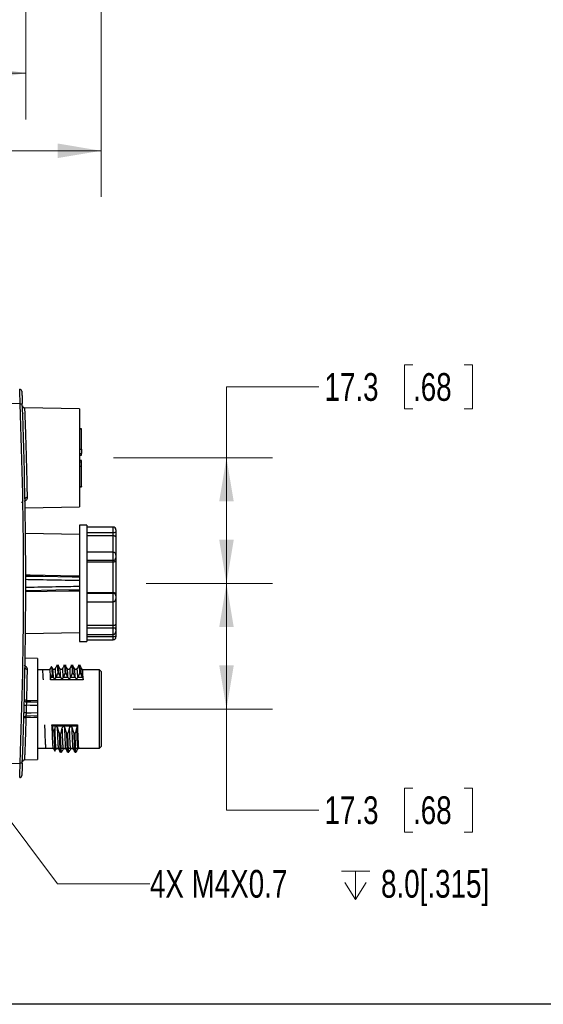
# Model space of a CAD drawing. Header units: millimetres. Extents: x 10 to 272, y 8 to 208.
# Tile 10 of 31: x 114 to 150, y 8 to 75. Entities that reach past the tile are written whole.
import ezdxf

# ---------------------------------------------------------------- set-up
doc = ezdxf.new("R2010")
doc.units = ezdxf.units.MM
doc.styles.add('SLDTEXTSTYLE0', font='TXT', dxfattribs={"width": 0.75})
doc.dimstyles.new('SLDDIMSTYLE0', dxfattribs={"dimtxt": 1.905, "dimasz": 3, "dimexe": 0, "dimexo": 0.0625, "dimgap": 0.47625, "dimtad": 0, "dimtih": 1, "dimtoh": 1, "dimdec": 1, "dimlfac": 2, "dimrnd": 1e-09, "dimzin": 12, "dimdsep": 46, "dimtxsty": 'SLDTEXTSTYLE0', "dimsah": 1, "dimcen": 0.09, "dimadec": 0, "dimazin": 3, "dimtfac": 1, "dimtdec": 1, "dimtofl": 0, "dimtmove": 0, "dimatfit": 3, "dimfxl": 1, "dimfrac": 2, "dimtolj": 1, "dimtzin": 12, "dimarcsym": 0})
doc.dimstyles.new('SLDDIMSTYLE2', dxfattribs={"dimtxt": 1.905, "dimasz": 3, "dimexe": 0, "dimexo": 0.0625, "dimgap": 0.47625, "dimtad": 0, "dimtih": 1, "dimtoh": 1, "dimdec": 1, "dimlfac": 2, "dimrnd": 1e-09, "dimzin": 4, "dimdsep": 46, "dimtxsty": 'SLDTEXTSTYLE0', "dimsah": 1, "dimcen": 0.09, "dimadec": 0, "dimazin": 1, "dimtfac": 1, "dimtdec": 1, "dimtofl": 0, "dimtmove": 0, "dimatfit": 3, "dimfxl": 1, "dimfrac": 2, "dimtolj": 1, "dimtzin": 12, "dimarcsym": 0})
doc.dimstyles.new('SLDDIMSTYLE3', dxfattribs={"dimtxt": 1.905, "dimasz": 3, "dimexe": 0, "dimexo": 0.0625, "dimgap": 0.47625, "dimtad": 0, "dimtih": 1, "dimtoh": 1, "dimdec": 1, "dimlfac": 2, "dimrnd": 1e-09, "dimzin": 12, "dimdsep": 46, "dimtxsty": 'SLDTEXTSTYLE0', "dimsah": 1, "dimcen": 0, "dimadec": 0, "dimazin": 3, "dimtfac": 1, "dimtdec": 1, "dimtofl": 0, "dimtmove": 0, "dimatfit": 3, "dimfxl": 1, "dimfrac": 2, "dimtolj": 1, "dimtzin": 12, "dimarcsym": 0})

# ---------------------------------------------------------------- blocks, each defined once
blk = doc.blocks.new('_D_4')
at = {"color": 7, "linetype": 'Continuous', "lineweight": 18}
for p, q in [((119.586, 86.346), (119.586, 63.168)), ((59.064, 84.853), (59.064, 63.168)), ((88.341, 67.855), (87.76, 67.855)), ((87.76, 67.855), (87.76, 64.831)), ((93.267, 67.855), (93.847, 67.855)), ((93.847, 67.855), (93.847, 64.831)), ((59.064, 66.343), (80.459, 66.343)), ((119.586, 66.343), (94.814, 66.343)), ((87.76, 64.831), (88.341, 64.831)), ((93.847, 64.831), (93.267, 64.831))]:
    blk.add_line(p, q, dxfattribs=at)
for points in [[(59.064, 66.343), (62.064, 65.843), (62.064, 66.843)], [(119.586, 66.343), (116.586, 66.843), (116.586, 65.843)]]:
    blk.add_solid(points, dxfattribs=at)
at = {"color": 7, "linetype": 'Continuous', "lineweight": 18, "char_height": 1.905, "attachment_point": 1, "style": 'SLDTEXTSTYLE0'}
for s, insert in [('121.0', (80.846, 67.287)), ('4.77', (88.341, 67.287))]:
    blk.add_mtext(s, dxfattribs=dict(at, insert=insert))
blk = doc.blocks.new('_D_5')
at = {"color": 7, "linetype": 'Continuous', "lineweight": 18}
for p, q in [((114.399, 84.503), (114.399, 68.501)), ((59.477, 81.953), (59.477, 68.501)), ((88.341, 73.188), (87.76, 73.188)), ((87.76, 73.188), (87.76, 70.164)), ((93.267, 73.188), (93.847, 73.188)), ((93.847, 73.188), (93.847, 70.164)), ((59.477, 71.676), (80.459, 71.676)), ((114.399, 71.676), (94.814, 71.676)), ((87.76, 70.164), (88.341, 70.164)), ((93.847, 70.164), (93.267, 70.164))]:
    blk.add_line(p, q, dxfattribs=at)
for points in [[(59.477, 71.676), (62.477, 71.176), (62.477, 72.176)], [(114.399, 71.676), (111.399, 72.176), (111.399, 71.176)]]:
    blk.add_solid(points, dxfattribs=at)
at = {"color": 7, "linetype": 'Continuous', "lineweight": 18, "char_height": 1.905, "attachment_point": 1, "style": 'SLDTEXTSTYLE0'}
for s, insert in [('109.8', (80.846, 72.619)), ('4.32', (88.341, 72.619))]:
    blk.add_mtext(s, dxfattribs=dict(at, insert=insert))
blk = doc.blocks.new('_D_8')
at = {"color": 7, "linetype": 'Continuous', "lineweight": 18}
for p, q in [((122.686, 36.614), (131.377, 36.614)), ((128.202, 27.982), (128.202, 36.614)), ((121.784, 27.982), (131.377, 27.982)), ((128.202, 21.039), (128.202, 27.982)), ((141.026, 22.551), (140.445, 22.551)), ((140.445, 22.551), (140.445, 19.527)), ((144.545, 22.551), (145.125, 22.551)), ((145.125, 22.551), (145.125, 19.527)), ((134.552, 21.039), (128.202, 21.039)), ((140.445, 19.527), (141.026, 19.527)), ((145.125, 19.527), (144.545, 19.527))]:
    blk.add_line(p, q, dxfattribs=at)
for points in [[(128.202, 36.614), (127.702, 33.614), (128.702, 33.614)], [(128.202, 27.982), (128.702, 30.982), (127.702, 30.982)]]:
    blk.add_solid(points, dxfattribs=at)
at = {"color": 7, "linetype": 'Continuous', "lineweight": 18, "char_height": 1.905, "attachment_point": 1, "style": 'SLDTEXTSTYLE0'}
for s, insert in [('17.3', (134.938, 21.982)), ('.68', (141.026, 21.982))]:
    blk.add_mtext(s, dxfattribs=dict(at, insert=insert))
blk = doc.blocks.new('_D_9')
at = {"color": 7, "linetype": 'Continuous', "lineweight": 18}
for p, q in [((141.026, 51.633), (140.445, 51.633)), ((140.445, 51.633), (140.445, 48.609)), ((144.545, 51.633), (145.125, 51.633)), ((145.125, 51.633), (145.125, 48.609)), ((134.552, 50.121), (128.202, 50.121)), ((128.202, 50.121), (128.202, 45.245)), ((140.445, 48.609), (141.026, 48.609)), ((145.125, 48.609), (144.545, 48.609)), ((120.424, 45.245), (131.377, 45.245)), ((128.202, 36.614), (128.202, 45.245)), ((122.686, 36.614), (131.377, 36.614))]:
    blk.add_line(p, q, dxfattribs=at)
for points in [[(128.202, 45.245), (127.702, 42.245), (128.702, 42.245)], [(128.202, 36.614), (128.702, 39.614), (127.702, 39.614)]]:
    blk.add_solid(points, dxfattribs=at)
at = {"color": 7, "linetype": 'Continuous', "lineweight": 18, "char_height": 1.905, "attachment_point": 1, "style": 'SLDTEXTSTYLE0'}
for s, insert in [('17.3', (134.938, 51.065)), ('.68', (141.026, 51.065))]:
    blk.add_mtext(s, dxfattribs=dict(at, insert=insert))
blk = doc.blocks.new('SW_SYMBOL_HOLE_DEPTH')
at = {"color": 0, "linetype": 'Continuous', "lineweight": 18}
for p, q in [((0, 875), (800, 875)), ((400, 875), (400, 75)), ((100, 555), (400, 75)), ((700, 555), (400, 75))]:
    blk.add_line(p, q, dxfattribs=at)
blk = doc.blocks.new('_D_11')
at = {"color": 7, "linetype": 'Continuous', "lineweight": 18}
for p, q in [((110.968, 23.454), (116.585, 15.965)), ((116.585, 15.965), (122.935, 15.965))]:
    blk.add_line(p, q, dxfattribs=at)
blk.add_solid([(110.968, 23.454), (112.368, 20.754), (113.168, 21.354)], dxfattribs=at)
at = {"color": 7, "linetype": 'Continuous', "lineweight": 18, "xscale": 0.0024333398, "yscale": 0.0024333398, "zscale": 0.0024333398}
blk.add_blockref('SW_SYMBOL_HOLE_DEPTH', (136.106, 14.703), dxfattribs=at)
at = {"color": 7, "linetype": 'Continuous', "lineweight": 18, "char_height": 1.905, "attachment_point": 1, "style": 'SLDTEXTSTYLE0'}
for s, insert in [('4X M4X0.7', (122.935, 16.924)), ('8.0[.315]', (138.828, 16.924))]:
    blk.add_mtext(s, dxfattribs=dict(at, insert=insert))

msp = doc.modelspace()

# ---------------------------------------------------------------- linework, layer by layer
at = {"color": 7, "linetype": 'Continuous', "lineweight": 25}
for p, q in [((114.016, 48.96), (112.373, 48.989)), ((118.101, 48.61), (114.317, 48.676)), ((118.101, 48.61), (118.101, 41.879)), ((118.226, 47.231), (118.101, 47.231)), ((118.226, 47.221), (118.226, 47.231)), ((118.226, 45.834), (118.226, 47.221)), ((118.101, 45.545), (118.226, 45.545)), ((118.101, 45.435), (118.226, 45.435)), ((118.226, 45.834), (118.226, 45.545)), ((118.226, 45.435), (118.226, 45.545)), ((118.226, 45.055), (118.101, 45.055)), ((118.226, 44.945), (118.101, 44.945)), ((118.226, 44.945), (118.226, 45.055)), ((118.226, 44.656), (118.226, 44.945)), ((118.226, 43.268), (118.226, 44.656)), ((118.101, 43.259), (118.226, 43.259)), ((118.226, 43.268), (118.226, 43.259)), ((114.357, 41.814), (118.101, 41.879)), ((118.601, 40.614), (118.101, 40.614)), ((118.101, 40.614), (118.101, 35.575)), ((118.601, 40.614), (118.601, 40.476)), ((118.101, 39.979), (114.38, 40.044)), ((120.401, 40.487), (118.601, 40.487)), ((118.601, 40.476), (118.601, 38.611)), ((118.601, 40.109), (120.401, 40.109)), ((120.401, 39.903), (120.401, 40.109)), ((120.601, 40.287), (120.601, 40.161)), ((120.601, 40.161), (120.601, 39.773)), ((118.601, 39.903), (120.401, 39.903)), ((120.601, 39.773), (120.601, 38.561)), ((120.401, 38.761), (118.601, 38.761)), ((118.601, 38.611), (118.601, 35.575)), ((118.601, 38.201), (120.401, 38.201)), ((118.601, 38.095), (120.401, 38.095)), ((120.401, 38.095), (120.401, 38.201)), ((120.401, 35.998), (120.401, 38.095)), ((120.601, 38.561), (120.601, 38.374)), ((120.601, 38.374), (120.601, 38.174)), ((120.601, 38.174), (120.601, 35.854)), ((118.601, 35.998), (120.401, 35.998)), ((118.601, 35.943), (120.401, 35.943)), ((120.401, 35.943), (120.401, 35.998)), ((118.101, 35.575), (118.101, 32.614)), ((118.601, 35.575), (118.601, 33.148)), ((118.601, 35.353), (120.401, 35.353)), ((120.601, 35.854), (120.601, 35.749)), ((120.601, 35.749), (120.601, 35.553)), ((120.601, 35.553), (120.601, 33.806)), ((114.38, 33.183), (118.101, 33.248)), ((118.601, 33.742), (120.401, 33.742)), ((118.601, 33.557), (120.401, 33.557)), ((120.401, 33.557), (120.401, 33.742)), ((120.601, 33.806), (120.601, 33.458)), ((120.601, 33.458), (120.601, 33.308)), ((120.601, 33.308), (120.601, 33.015)), ((118.101, 32.614), (118.601, 32.614)), ((118.601, 33.148), (118.601, 32.614)), ((118.601, 33.108), (120.401, 33.108)), ((118.601, 32.963), (120.401, 32.963)), ((118.601, 32.741), (120.401, 32.741)), ((120.601, 33.015), (120.601, 32.941)), ((115.211, 31.461), (114.358, 31.476)), ((115.211, 31.461), (115.211, 28.565)), ((115.533, 30.682), (115.211, 30.682)), ((116.032, 30.682), (115.533, 30.682)), ((116.16, 30.906), (116.031, 30.682)), ((116.669, 30.982), (116.504, 30.982)), ((117.169, 30.982), (117.004, 30.982)), ((117.669, 30.982), (117.504, 30.982)), ((118.169, 30.982), (118.004, 30.982)), ((119.461, 30.682), (118.295, 30.682)), ((119.586, 30.557), (119.461, 30.682)), ((119.461, 27.982), (119.461, 30.682)), ((119.586, 30.557), (119.586, 27.982)), ((118.352, 29.988), (116.091, 29.988)), ((116.137, 30.174), (116.296, 30.174)), ((116.485, 30.174), (116.796, 30.174)), ((116.602, 30.437), (116.669, 30.437)), ((116.985, 30.174), (117.296, 30.174)), ((117.102, 30.437), (117.169, 30.437)), ((117.485, 30.174), (117.796, 30.174)), ((117.602, 30.437), (117.669, 30.437)), ((117.985, 30.174), (118.296, 30.174)), ((118.102, 30.437), (118.169, 30.437)), ((115.211, 28.227), (115.211, 27.738)), ((119.461, 25.282), (119.461, 27.982)), ((119.586, 27.982), (119.586, 25.407)), ((115.211, 27.4), (115.211, 24.504)), ((116.191, 26.895), (117.951, 26.895)), ((117.941, 26.794), (116.207, 26.794)), ((116.795, 26.251), (116.728, 26.251)), ((117.295, 26.251), (117.228, 26.251)), ((117.795, 26.251), (117.728, 26.251)), ((115.211, 25.282), (119.461, 25.282)), ((116.79, 25.024), (116.755, 25.083)), ((116.892, 25.083), (116.857, 25.024)), ((117.29, 25.024), (117.255, 25.083)), ((117.392, 25.083), (117.357, 25.024)), ((117.79, 25.024), (117.755, 25.083)), ((117.892, 25.083), (117.857, 25.024)), ((119.461, 25.282), (119.586, 25.407)), ((114.315, 24.488), (115.211, 24.504)), ((116.79, 25.024), (116.857, 25.024)), ((117.29, 25.024), (117.357, 25.024)), ((117.79, 25.024), (117.857, 25.024)), ((112.373, 24.239), (114.016, 24.267)), ((270.088, 7.692), (10.088, 7.692))]:
    msp.add_line(p, q, dxfattribs=at)
at = {"color": 8, "linetype": 'Continuous', "lineweight": 25}
for p, q in [((118.226, 47.221), (118.101, 47.221)), ((118.101, 45.834), (118.226, 45.834)), ((118.226, 44.656), (118.101, 44.656)), ((118.101, 43.268), (118.226, 43.268)), ((114.408, 42.316), (114.302, 42.241)), ((120.401, 40.109), (120.401, 40.487)), ((120.401, 38.761), (120.401, 39.903)), ((120.401, 38.201), (120.401, 38.761)), ((120.401, 35.353), (120.401, 35.943)), ((120.401, 33.742), (120.401, 35.353)), ((120.401, 33.108), (120.401, 33.557)), ((120.401, 32.963), (120.401, 33.108)), ((120.401, 32.741), (120.401, 32.963)), ((114.302, 30.991), (114.419, 30.902))]:
    msp.add_line(p, q, dxfattribs=at)
at = {"color": 7, "linetype": 'Continuous', "lineweight": 25, "flags": 128}
for points in [[(114.201, 42.17), (114.161, 42.17), (114.118, 42.169)], [(120.601, 33.458), (120.598, 33.477), (120.586, 33.496), (120.568, 33.513), (120.543, 33.528), (120.512, 33.541), (120.478, 33.55), (120.44, 33.556), (120.401, 33.557)], [(114.448, 28.578), (114.549, 28.576), (115.211, 28.565)], [(114.448, 28.474), (114.751, 28.469), (115.211, 28.461)], [(115.211, 28.227), (114.712, 28.236), (114.438, 28.241)], [(115.211, 27.504), (114.737, 27.496), (114.414, 27.49)], [(115.211, 27.4), (114.961, 27.396), (114.414, 27.387)], [(114.424, 27.724), (114.777, 27.73), (115.211, 27.738)]]:
    msp.add_lwpolyline(points, dxfattribs=at)
at = {"color": 8, "linetype": 'Continuous', "lineweight": 25, "flags": 128}
for points in [[(118.101, 37.035), (117.602, 37.044), (115.602, 37.079), (115.287, 37.085), (114.389, 37.1)], [(114.391, 37.201), (114.713, 37.195), (117.822, 37.142), (118.101, 37.137)], [(118.101, 36.09), (117.359, 36.078), (114.391, 36.026), (114.374, 36.026)], [(114.375, 36.127), (114.471, 36.128), (116.47, 36.164), (118.101, 36.193)]]:
    msp.add_lwpolyline(points, dxfattribs=at)
at = {"color": 7, "linetype": 'Continuous', "lineweight": 25}
for centre, radius, start, end in [((113.98, 49.811), 0.15, 2.32826, 89), ((111.957, 104.062), 55.14, 272.14014, 272.29328), ((-210.599, 36.614), 324.85, 357.82185, 2.17815), ((-210.601, 36.614), 325, 357.82185, 2.17815), ((114.319, 48.826), 0.15, 182.19741, 269.75762), ((114.483, 42.387), 0.137, 85.38265, 173.73807), ((120.401, 40.287), 0.2, 0, 90), ((120.448, 40.34), 0.236, 258.61105, 310.50215), ((120.401, 38.561), 0.2, 0, 90), ((120.414, 38.389), 0.188, 266.20008, 355.61568), ((120.405, 35.746), 0.197, 1.01613, 90.9833), ((120.401, 35.553), 0.2, 270, 0), ((120.401, 33.308), 0.2, 270, 0), ((120.448, 33.194), 0.236, 258.61101, 310.50232), ((120.401, 32.941), 0.2, 270, 0), ((114.483, 30.842), 0.136, 186.85672, 274.97454), ((114.45, 28.624), 0.15, 178.59199, 269), ((116.613, 28.473), 2.168, 177.22179, 179.96034), ((116.09, 28.526), 1.643, 178.19257, 181.80743), ((114.416, 28.795), 0.554, 256.94362, 272.2872), ((114.416, 27.34), 0.15, 91, 178.36567), ((114.373, 27.167), 0.559, 84.72231, 99.89024), ((115.039, 27.421), 0.629, 173.64042, 183.09248), ((116.068, 27.438), 1.654, 178.20463, 181.79537), ((114.317, 24.338), 0.15, 90.67359, 177.82053), ((111.957, -30.835), 55.14, 87.70672, 87.85986), ((113.98, 23.417), 0.15, 271, 357.67174)]:
    msp.add_arc(centre, radius, start, end, dxfattribs=at)
at = {"color": 8, "linetype": 'Continuous', "lineweight": 25}
for centre, radius, start, end in [((114.374, 42.197), 0.124, 74.42655, 102.07784), ((114.385, 31.022), 0.125, 252.85488, 285.73747)]:
    msp.add_arc(centre, radius, start, end, dxfattribs=at)
at = {"color": 7, "linetype": 'Continuous', "lineweight": 25}
for points, knots in [([(114.016, 48.96), (114.013, 49.092), (114.009, 49.223), (114.001, 49.464), (113.997, 49.575), (113.993, 49.714), (113.991, 49.756), (113.989, 49.829), (113.987, 49.859), (113.986, 49.909), (113.985, 49.929), (113.984, 49.954), (113.983, 49.961), (113.983, 49.961)], [0, 0, 0, 0, 0.25, 0.25, 0.5, 0.5, 0.625, 0.625, 0.75, 0.75, 0.875, 0.875, 1, 1, 1, 1]), ([(114.13, 49.817), (114.13, 49.817), (114.131, 49.811), (114.131, 49.79), (114.132, 49.773), (114.134, 49.73), (114.135, 49.704), (114.137, 49.643), (114.139, 49.607), (114.143, 49.489), (114.147, 49.394), (114.155, 49.19), (114.159, 49.078), (114.164, 48.966)], [0, 0, 0, 0, 0.125, 0.125, 0.25, 0.25, 0.375, 0.375, 0.5, 0.5, 0.75, 0.75, 1, 1, 1, 1]), ([(114.189, 48.285), (114.189, 48.285), (114.189, 48.286), (114.189, 48.271), (114.19, 48.269)], [0, 0, 0, 0, 0.900487, 1, 1, 1, 1]), ([(114.494, 42.523), (114.495, 42.485), (114.488, 42.447), (114.459, 42.378), (114.438, 42.345), (114.408, 42.316)], [0, 0, 0, 0, 0.5, 0.5, 1, 1, 1, 1]), ([(120.401, 39.903), (120.433, 39.903), (120.464, 39.898), (120.516, 39.882), (120.537, 39.871), (120.587, 39.833), (120.601, 39.803), (120.601, 39.773)], [0, 0, 0, 0, 0.25, 0.25, 0.5, 0.5, 1, 1, 1, 1]), ([(120.401, 38.095), (120.433, 38.095), (120.464, 38.098), (120.516, 38.108), (120.537, 38.115), (120.587, 38.139), (120.601, 38.157), (120.601, 38.174)], [0, 0, 0, 0, 0.25, 0.25, 0.5, 0.5, 1, 1, 1, 1]), ([(120.401, 35.998), (120.433, 35.998), (120.464, 35.992), (120.516, 35.974), (120.537, 35.961), (120.587, 35.919), (120.601, 35.886), (120.601, 35.854)], [0, 0, 0, 0, 0.25, 0.25, 0.5, 0.5, 1, 1, 1, 1]), ([(120.401, 33.742), (120.433, 33.742), (120.464, 33.744), (120.516, 33.752), (120.537, 33.757), (120.587, 33.775), (120.601, 33.79), (120.601, 33.806)], [0, 0, 0, 0, 0.25, 0.25, 0.5, 0.5, 1, 1, 1, 1]), ([(114.419, 30.902), (114.446, 30.873), (114.464, 30.842), (114.489, 30.776), (114.495, 30.742), (114.494, 30.706)], [0, 0, 0, 0, 0.5, 0.5, 1, 1, 1, 1]), ([(114.493, 30.61), (114.49, 30.48), (114.487, 30.337), (114.481, 30.028), (114.478, 29.864), (114.47, 29.518), (114.466, 29.336), (114.457, 28.965), (114.452, 28.774), (114.447, 28.578)], [0, 0, 0, 0, 0.25, 0.25, 0.5, 0.5, 0.75, 0.75, 1, 1, 1, 1]), ([(116.032, 30.682), (116.041, 30.682), (116.051, 30.623), (116.072, 30.384), (116.082, 30.205), (116.091, 29.988)], [0, 0, 0, 0, 0.5, 0.5, 1, 1, 1, 1]), ([(116.254, 30.754), (116.239, 30.78), (116.21, 30.83), (116.181, 30.88), (116.166, 30.906)], [0, 0, 0, 0, 0.499989, 1, 1, 1, 1]), ([(116.167, 30.865), (116.172, 30.862), (116.185, 30.854), (116.202, 30.595), (116.212, 30.377), (116.214, 30.346)], [0, 0, 0, 0, 0.328884, 0.905373, 1, 1, 1, 1]), ([(116.42, 30.754), (116.413, 30.745), (116.398, 30.725), (116.35, 30.703), (116.288, 30.712), (116.265, 30.74), (116.254, 30.754)], [0, 0, 0, 0, 0.208859, 0.450121, 0.719011, 1, 1, 1, 1]), ([(116.55, 30.979), (116.528, 30.942), (116.485, 30.867), (116.441, 30.792), (116.42, 30.754)], [0, 0, 0, 0, 0.5000158, 1, 1, 1, 1]), ([(116.553, 30.982), (116.553, 30.982), (116.56, 31.028), (116.578, 30.88), (116.594, 30.585), (116.602, 30.437)], [0, 0, 0, 0, 0.000354, 0.496837, 1, 1, 1, 1]), ([(116.669, 30.437), (116.661, 30.613), (116.653, 30.752), (116.636, 30.937), (116.628, 30.982), (116.62, 30.982)], [0, 0, 0, 0, 0.5, 0.5, 1, 1, 1, 1]), ([(116.754, 30.754), (116.732, 30.792), (116.689, 30.867), (116.645, 30.942), (116.624, 30.98)], [0, 0, 0, 0, 0.499985, 1, 1, 1, 1]), ([(116.92, 30.754), (116.913, 30.745), (116.898, 30.725), (116.85, 30.703), (116.788, 30.712), (116.765, 30.74), (116.754, 30.754)], [0, 0, 0, 0, 0.208859, 0.450121, 0.719011, 1, 1, 1, 1]), ([(117.05, 30.979), (117.028, 30.942), (116.985, 30.867), (116.941, 30.792), (116.92, 30.754)], [0, 0, 0, 0, 0.5000158, 1, 1, 1, 1]), ([(117.053, 30.982), (117.053, 30.982), (117.062, 31.028), (117.077, 30.88), (117.094, 30.585), (117.102, 30.437)], [0, 0, 0, 0, 0.000354, 0.4968371, 1, 1, 1, 1]), ([(117.169, 30.437), (117.161, 30.613), (117.153, 30.752), (117.136, 30.937), (117.128, 30.982), (117.12, 30.982)], [0, 0, 0, 0, 0.5, 0.5, 1, 1, 1, 1]), ([(117.254, 30.754), (117.232, 30.792), (117.189, 30.867), (117.145, 30.942), (117.124, 30.98)], [0, 0, 0, 0, 0.499985, 1, 1, 1, 1]), ([(117.42, 30.754), (117.413, 30.745), (117.398, 30.725), (117.35, 30.703), (117.288, 30.712), (117.265, 30.74), (117.254, 30.754)], [0, 0, 0, 0, 0.208859, 0.45012, 0.719017, 1, 1, 1, 1]), ([(117.55, 30.979), (117.528, 30.942), (117.485, 30.867), (117.441, 30.792), (117.42, 30.754)], [0, 0, 0, 0, 0.5000158, 1, 1, 1, 1]), ([(117.553, 30.982), (117.553, 30.982), (117.562, 31.028), (117.577, 30.88), (117.594, 30.585), (117.602, 30.437)], [0, 0, 0, 0, 0.000354, 0.4968371, 1, 1, 1, 1]), ([(117.669, 30.437), (117.661, 30.613), (117.653, 30.752), (117.636, 30.937), (117.628, 30.982), (117.62, 30.982)], [0, 0, 0, 0, 0.5, 0.5, 1, 1, 1, 1]), ([(117.754, 30.754), (117.732, 30.792), (117.689, 30.867), (117.645, 30.942), (117.624, 30.98)], [0, 0, 0, 0, 0.499989, 1, 1, 1, 1]), ([(117.92, 30.754), (117.913, 30.745), (117.898, 30.725), (117.85, 30.703), (117.788, 30.712), (117.765, 30.74), (117.754, 30.754)], [0, 0, 0, 0, 0.208859, 0.450121, 0.719011, 1, 1, 1, 1]), ([(118.05, 30.979), (118.028, 30.942), (117.985, 30.867), (117.941, 30.792), (117.92, 30.754)], [0, 0, 0, 0, 0.500019, 1, 1, 1, 1]), ([(118.053, 30.982), (118.053, 30.982), (118.06, 31.028), (118.078, 30.88), (118.094, 30.585), (118.102, 30.437)], [0, 0, 0, 0, 0.000354, 0.496837, 1, 1, 1, 1]), ([(118.169, 30.437), (118.161, 30.613), (118.153, 30.752), (118.136, 30.937), (118.128, 30.982), (118.12, 30.982)], [0, 0, 0, 0, 0.5, 0.5, 1, 1, 1, 1]), ([(118.254, 30.754), (118.232, 30.792), (118.189, 30.867), (118.145, 30.942), (118.124, 30.98)], [0, 0, 0, 0, 0.499985, 1, 1, 1, 1]), ([(118.297, 30.679), (118.29, 30.692), (118.276, 30.717), (118.261, 30.742), (118.254, 30.754)], [0, 0, 0, 0, 0.49998, 1, 1, 1, 1]), ([(118.352, 29.988), (118.35, 30.029), (118.347, 30.113), (118.337, 30.305), (118.323, 30.516), (118.309, 30.66), (118.3, 30.662), (118.298, 30.663)], [0, 0, 0, 0, 0.101657, 0.208581, 0.531523, 0.854465, 1, 1, 1, 1]), ([(116.091, 29.988), (116.09, 30.012), (116.094, 30.042), (116.11, 30.106), (116.123, 30.141), (116.137, 30.174)], [0, 0, 0, 0, 0.5, 0.5, 1, 1, 1, 1]), ([(116.296, 30.174), (116.275, 30.218), (116.254, 30.262), (116.233, 30.306), (116.227, 30.319), (116.22, 30.333), (116.214, 30.346)], [0, 0, 0, 0, 0.0002918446, 0.0002918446, 0.0002918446, 0.0003816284, 0.0003816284, 0.0003816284, 0.0003816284]), ([(116.304, 30.156), (116.313, 30.136), (116.324, 30.119), (116.352, 30.089), (116.37, 30.076), (116.413, 30.075), (116.431, 30.088), (116.458, 30.118), (116.469, 30.136), (116.477, 30.156)], [0, 0, 0, 0, 0.25, 0.25, 0.5, 0.5, 0.75, 0.75, 1, 1, 1, 1]), ([(116.602, 30.437), (116.582, 30.393), (116.563, 30.349), (116.543, 30.306), (116.523, 30.262), (116.504, 30.218), (116.485, 30.174)], [0, 0, 0, 0, 0.0002882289, 0.0002882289, 0.0002882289, 0.0005764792, 0.0005764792, 0.0005764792, 0.0005764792]), ([(116.796, 30.174), (116.775, 30.218), (116.754, 30.262), (116.733, 30.306), (116.712, 30.349), (116.691, 30.393), (116.669, 30.437)], [0, 0, 0, 0, 0.0002918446, 0.0002918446, 0.0002918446, 0.0005837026, 0.0005837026, 0.0005837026, 0.0005837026]), ([(116.804, 30.156), (116.813, 30.136), (116.824, 30.119), (116.852, 30.089), (116.87, 30.076), (116.913, 30.075), (116.931, 30.088), (116.958, 30.118), (116.969, 30.136), (116.977, 30.156)], [0, 0, 0, 0, 0.25, 0.25, 0.5, 0.5, 0.75, 0.75, 1, 1, 1, 1]), ([(117.102, 30.437), (117.082, 30.393), (117.063, 30.349), (117.043, 30.306), (117.023, 30.262), (117.004, 30.218), (116.985, 30.174)], [0, 0, 0, 0, 0.0002882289, 0.0002882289, 0.0002882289, 0.0005764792, 0.0005764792, 0.0005764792, 0.0005764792]), ([(117.296, 30.174), (117.275, 30.218), (117.254, 30.262), (117.233, 30.306), (117.212, 30.349), (117.191, 30.393), (117.169, 30.437)], [0, 0, 0, 0, 0.0002918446, 0.0002918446, 0.0002918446, 0.0005837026, 0.0005837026, 0.0005837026, 0.0005837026]), ([(117.304, 30.156), (117.313, 30.136), (117.324, 30.119), (117.352, 30.089), (117.37, 30.076), (117.413, 30.075), (117.431, 30.088), (117.458, 30.118), (117.469, 30.136), (117.477, 30.156)], [0, 0, 0, 0, 0.25, 0.25, 0.5, 0.5, 0.75, 0.75, 1, 1, 1, 1]), ([(117.602, 30.437), (117.582, 30.393), (117.563, 30.349), (117.543, 30.306), (117.523, 30.262), (117.504, 30.218), (117.485, 30.174)], [0, 0, 0, 0, 0.0002882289, 0.0002882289, 0.0002882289, 0.0005764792, 0.0005764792, 0.0005764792, 0.0005764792]), ([(117.796, 30.174), (117.775, 30.218), (117.754, 30.262), (117.733, 30.306), (117.712, 30.349), (117.691, 30.393), (117.669, 30.437)], [0, 0, 0, 0, 0.0002918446, 0.0002918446, 0.0002918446, 0.0005837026, 0.0005837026, 0.0005837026, 0.0005837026]), ([(117.804, 30.156), (117.813, 30.136), (117.824, 30.119), (117.852, 30.089), (117.87, 30.076), (117.913, 30.075), (117.931, 30.088), (117.958, 30.118), (117.969, 30.136), (117.977, 30.156)], [0, 0, 0, 0, 0.25, 0.25, 0.5, 0.5, 0.75, 0.75, 1, 1, 1, 1]), ([(118.102, 30.437), (118.082, 30.393), (118.063, 30.349), (118.043, 30.306), (118.023, 30.262), (118.004, 30.218), (117.985, 30.174)], [0, 0, 0, 0, 0.0002882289, 0.0002882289, 0.0002882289, 0.0005764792, 0.0005764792, 0.0005764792, 0.0005764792]), ([(118.296, 30.174), (118.275, 30.218), (118.254, 30.262), (118.233, 30.306), (118.212, 30.349), (118.191, 30.393), (118.169, 30.437)], [0, 0, 0, 0, 0.0002918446, 0.0002918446, 0.0002918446, 0.0005837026, 0.0005837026, 0.0005837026, 0.0005837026]), ([(114.447, 28.578), (114.408, 28.579), (114.37, 28.585), (114.316, 28.603), (114.3, 28.616), (114.3, 28.628)], [0, 0, 0, 0, 0.5, 0.5, 1, 1, 1, 1]), ([(114.448, 28.474), (114.447, 28.474), (114.446, 28.45), (114.442, 28.364), (114.44, 28.304), (114.438, 28.241)], [0, 0, 0, 0, 0.5, 0.5, 1, 1, 1, 1]), ([(115.211, 28.565), (115.211, 28.536), (115.211, 28.509), (115.211, 28.471), (115.211, 28.461), (115.211, 28.461)], [0, 0, 0, 0, 0.5, 0.5, 1, 1, 1, 1]), ([(115.211, 28.461), (115.211, 28.461), (115.211, 28.436), (115.211, 28.35), (115.211, 28.29), (115.211, 28.227)], [0, 0, 0, 0, 0.5, 0.5, 1, 1, 1, 1]), ([(114.411, 27.387), (114.372, 27.387), (114.335, 27.383), (114.282, 27.368), (114.267, 27.356), (114.266, 27.344)], [0, 0, 0, 0, 0.5, 0.5, 1, 1, 1, 1]), ([(114.424, 27.724), (114.421, 27.661), (114.418, 27.601), (114.414, 27.515), (114.413, 27.49), (114.414, 27.49)], [0, 0, 0, 0, 0.5, 0.5, 1, 1, 1, 1]), ([(115.211, 27.738), (115.211, 27.675), (115.211, 27.615), (115.211, 27.529), (115.211, 27.504), (115.211, 27.504)], [0, 0, 0, 0, 0.5, 0.5, 1, 1, 1, 1]), ([(115.211, 27.504), (115.211, 27.504), (115.211, 27.494), (115.211, 27.456), (115.211, 27.429), (115.211, 27.4)], [0, 0, 0, 0, 0.5, 0.5, 1, 1, 1, 1]), ([(115.691, 26.895), (115.698, 26.671), (115.705, 26.461), (115.716, 26.182), (115.719, 26.096), (115.726, 25.934), (115.729, 25.858), (115.74, 25.647), (115.747, 25.531), (115.762, 25.363), (115.769, 25.311), (115.776, 25.291)], [0, 0, 0, 0, 0.25, 0.25, 0.375, 0.375, 0.5, 0.5, 0.75, 0.75, 1, 1, 1, 1]), ([(116.191, 26.895), (116.198, 26.671), (116.205, 26.461), (116.216, 26.182), (116.219, 26.096), (116.226, 25.934), (116.229, 25.858), (116.24, 25.647), (116.247, 25.531), (116.262, 25.363), (116.269, 25.311), (116.276, 25.291)], [0, 0, 0, 0, 0.25, 0.25, 0.375, 0.375, 0.5, 0.5, 0.75, 0.75, 1, 1, 1, 1]), ([(116.414, 26.679), (116.42, 26.703), (116.428, 26.727), (116.448, 26.759), (116.456, 26.769), (116.475, 26.784), (116.487, 26.79), (116.512, 26.789), (116.524, 26.783), (116.543, 26.767), (116.551, 26.758), (116.571, 26.726), (116.58, 26.703), (116.588, 26.679)], [0, 0, 0, 0, 0.25, 0.25, 0.375, 0.375, 0.5, 0.5, 0.625, 0.625, 0.75, 0.75, 1, 1, 1, 1]), ([(116.489, 25.236), (116.483, 25.267), (116.477, 25.324), (116.464, 25.486), (116.457, 25.592), (116.448, 25.78), (116.445, 25.848), (116.439, 25.991), (116.436, 26.066), (116.427, 26.306), (116.421, 26.486), (116.414, 26.679)], [0, 0, 0, 0, 0.25, 0.25, 0.5, 0.5, 0.625, 0.625, 0.75, 0.75, 1, 1, 1, 1]), ([(116.588, 26.679), (116.604, 26.624), (116.621, 26.569), (116.639, 26.513), (116.653, 26.47), (116.667, 26.426), (116.682, 26.382), (116.697, 26.338), (116.712, 26.295), (116.728, 26.251)], [0, 0, 0, 0, 0.0003472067, 0.0003472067, 0.0003472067, 0.0006241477, 0.0006241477, 0.0006241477, 0.0009011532, 0.0009011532, 0.0009011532, 0.0009011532]), ([(116.662, 25.236), (116.656, 25.267), (116.65, 25.324), (116.637, 25.486), (116.63, 25.592), (116.621, 25.78), (116.618, 25.848), (116.612, 25.991), (116.609, 26.066), (116.6, 26.306), (116.594, 26.486), (116.588, 26.679)], [0, 0, 0, 0, 0.25, 0.25, 0.5, 0.5, 0.625, 0.625, 0.75, 0.75, 1, 1, 1, 1]), ([(116.914, 26.679), (116.92, 26.703), (116.928, 26.727), (116.948, 26.759), (116.956, 26.769), (116.975, 26.784), (116.987, 26.79), (117.012, 26.789), (117.024, 26.783), (117.043, 26.767), (117.051, 26.758), (117.071, 26.726), (117.08, 26.703), (117.088, 26.679)], [0, 0, 0, 0, 0.25, 0.25, 0.375, 0.375, 0.5, 0.5, 0.625, 0.625, 0.75, 0.75, 1, 1, 1, 1]), ([(116.989, 25.236), (116.983, 25.267), (116.977, 25.324), (116.964, 25.486), (116.957, 25.592), (116.948, 25.78), (116.945, 25.848), (116.939, 25.991), (116.936, 26.066), (116.927, 26.306), (116.921, 26.486), (116.914, 26.679)], [0, 0, 0, 0, 0.25, 0.25, 0.5, 0.5, 0.625, 0.625, 0.75, 0.75, 1, 1, 1, 1]), ([(117.088, 26.679), (117.104, 26.624), (117.121, 26.569), (117.139, 26.513), (117.153, 26.47), (117.167, 26.426), (117.182, 26.382), (117.197, 26.338), (117.212, 26.295), (117.228, 26.251)], [0, 0, 0, 0, 0.0003472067, 0.0003472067, 0.0003472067, 0.0006241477, 0.0006241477, 0.0006241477, 0.0009011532, 0.0009011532, 0.0009011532, 0.0009011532]), ([(117.162, 25.236), (117.156, 25.267), (117.15, 25.324), (117.137, 25.486), (117.13, 25.592), (117.121, 25.78), (117.118, 25.848), (117.112, 25.991), (117.109, 26.066), (117.1, 26.306), (117.094, 26.486), (117.088, 26.679)], [0, 0, 0, 0, 0.25, 0.25, 0.5, 0.5, 0.625, 0.625, 0.75, 0.75, 1, 1, 1, 1]), ([(117.414, 26.679), (117.42, 26.703), (117.428, 26.727), (117.448, 26.759), (117.456, 26.769), (117.475, 26.784), (117.487, 26.79), (117.512, 26.789), (117.524, 26.783), (117.543, 26.767), (117.551, 26.758), (117.571, 26.726), (117.58, 26.703), (117.588, 26.679)], [0, 0, 0, 0, 0.25, 0.25, 0.375, 0.375, 0.5, 0.5, 0.625, 0.625, 0.75, 0.75, 1, 1, 1, 1]), ([(117.489, 25.236), (117.483, 25.267), (117.477, 25.324), (117.464, 25.486), (117.457, 25.592), (117.448, 25.78), (117.445, 25.848), (117.439, 25.991), (117.436, 26.066), (117.427, 26.306), (117.421, 26.486), (117.414, 26.679)], [0, 0, 0, 0, 0.25, 0.25, 0.5, 0.5, 0.625, 0.625, 0.75, 0.75, 1, 1, 1, 1]), ([(117.588, 26.679), (117.604, 26.624), (117.621, 26.569), (117.639, 26.513), (117.653, 26.47), (117.667, 26.426), (117.682, 26.382), (117.697, 26.338), (117.712, 26.295), (117.728, 26.251)], [0, 0, 0, 0, 0.0003472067, 0.0003472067, 0.0003472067, 0.0006241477, 0.0006241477, 0.0006241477, 0.0009011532, 0.0009011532, 0.0009011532, 0.0009011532]), ([(117.662, 25.236), (117.656, 25.267), (117.65, 25.324), (117.637, 25.486), (117.63, 25.592), (117.621, 25.78), (117.618, 25.848), (117.612, 25.991), (117.609, 26.066), (117.6, 26.306), (117.594, 26.486), (117.588, 26.679)], [0, 0, 0, 0, 0.25, 0.25, 0.5, 0.5, 0.625, 0.625, 0.75, 0.75, 1, 1, 1, 1]), ([(117.914, 26.679), (117.918, 26.694), (117.922, 26.709), (117.925, 26.724), (117.931, 26.747), (117.936, 26.771), (117.941, 26.794)], [0.0002003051, 0.0002003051, 0.0002003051, 0.0002003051, 0.0002926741, 0.0002926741, 0.0002926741, 0.0004358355, 0.0004358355, 0.0004358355, 0.0004358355]), ([(117.989, 25.236), (117.983, 25.267), (117.977, 25.324), (117.964, 25.486), (117.957, 25.592), (117.948, 25.78), (117.945, 25.848), (117.939, 25.991), (117.936, 26.066), (117.927, 26.306), (117.921, 26.486), (117.914, 26.679)], [0, 0, 0, 0, 0.25, 0.25, 0.5, 0.5, 0.625, 0.625, 0.75, 0.75, 1, 1, 1, 1]), ([(117.952, 26.889), (117.959, 26.665), (117.967, 26.456), (117.977, 26.179), (117.98, 26.093), (117.987, 25.931), (117.99, 25.855), (118.001, 25.645), (118.008, 25.53), (118.023, 25.362), (118.031, 25.311), (118.037, 25.291)], [0, 0, 0, 0, 0.25, 0.25, 0.375, 0.375, 0.5, 0.5, 0.75, 0.75, 1, 1, 1, 1]), ([(116.334, 26.383), (116.34, 26.213), (116.345, 26.057), (116.355, 25.779), (116.361, 25.651), (116.372, 25.428), (116.378, 25.333), (116.389, 25.184), (116.395, 25.13), (116.4, 25.096)], [0, 0, 0, 0, 0.25, 0.25, 0.5, 0.5, 0.75, 0.75, 1, 1, 1, 1]), ([(116.79, 25.024), (116.785, 25.056), (116.78, 25.109), (116.769, 25.251), (116.763, 25.342), (116.753, 25.554), (116.748, 25.676), (116.74, 25.876), (116.738, 25.946), (116.733, 26.093), (116.73, 26.17), (116.728, 26.251)], [0, 0, 0, 0, 0.25, 0.25, 0.5, 0.5, 0.75, 0.75, 0.875, 0.875, 1, 1, 1, 1]), ([(116.857, 25.024), (116.852, 25.056), (116.847, 25.109), (116.836, 25.251), (116.83, 25.342), (116.82, 25.554), (116.815, 25.676), (116.807, 25.876), (116.805, 25.946), (116.8, 26.093), (116.797, 26.17), (116.795, 26.251)], [0, 0, 0, 0, 0.25, 0.25, 0.5, 0.5, 0.75, 0.75, 0.875, 0.875, 1, 1, 1, 1]), ([(117.29, 25.024), (117.285, 25.056), (117.28, 25.109), (117.269, 25.251), (117.263, 25.342), (117.253, 25.554), (117.248, 25.676), (117.24, 25.876), (117.238, 25.946), (117.233, 26.093), (117.23, 26.17), (117.228, 26.251)], [0, 0, 0, 0, 0.25, 0.25, 0.5, 0.5, 0.75, 0.75, 0.875, 0.875, 1, 1, 1, 1]), ([(117.357, 25.024), (117.352, 25.056), (117.347, 25.109), (117.336, 25.251), (117.33, 25.342), (117.32, 25.554), (117.315, 25.676), (117.307, 25.876), (117.305, 25.946), (117.3, 26.093), (117.297, 26.17), (117.295, 26.251)], [0, 0, 0, 0, 0.25, 0.25, 0.5, 0.5, 0.75, 0.75, 0.875, 0.875, 1, 1, 1, 1]), ([(117.79, 25.024), (117.785, 25.056), (117.78, 25.109), (117.769, 25.251), (117.763, 25.342), (117.753, 25.554), (117.748, 25.676), (117.74, 25.876), (117.738, 25.946), (117.733, 26.093), (117.73, 26.17), (117.728, 26.251)], [0, 0, 0, 0, 0.25, 0.25, 0.5, 0.5, 0.75, 0.75, 0.875, 0.875, 1, 1, 1, 1]), ([(117.857, 25.024), (117.852, 25.056), (117.847, 25.109), (117.836, 25.251), (117.83, 25.342), (117.82, 25.554), (117.815, 25.676), (117.807, 25.876), (117.805, 25.946), (117.8, 26.093), (117.797, 26.17), (117.795, 26.251)], [0, 0, 0, 0, 0.25, 0.25, 0.5, 0.5, 0.75, 0.75, 0.875, 0.875, 1, 1, 1, 1]), ([(116.278, 25.29), (116.278, 25.29), (116.28, 25.289), (116.297, 25.263), (116.327, 25.218), (116.363, 25.16), (116.389, 25.116), (116.4, 25.096)], [0, 0, 0, 0, 0.148156, 0.35149, 0.565451, 0.80989, 1, 1, 1, 1]), ([(116.489, 25.236), (116.498, 25.248), (116.509, 25.258), (116.537, 25.272), (116.555, 25.277), (116.598, 25.277), (116.616, 25.272), (116.644, 25.258), (116.654, 25.248), (116.662, 25.236)], [0, 0, 0, 0, 0.25, 0.25, 0.5, 0.5, 0.75, 0.75, 1, 1, 1, 1]), ([(116.892, 25.083), (116.91, 25.113), (116.927, 25.14), (116.959, 25.192), (116.975, 25.216), (116.989, 25.236)], [0, 0, 0, 0, 0.5, 0.5, 1, 1, 1, 1]), ([(116.989, 25.236), (116.998, 25.248), (117.009, 25.258), (117.037, 25.272), (117.055, 25.277), (117.098, 25.277), (117.116, 25.272), (117.144, 25.258), (117.154, 25.248), (117.162, 25.236)], [0, 0, 0, 0, 0.25, 0.25, 0.5, 0.5, 0.75, 0.75, 1, 1, 1, 1]), ([(117.392, 25.083), (117.41, 25.113), (117.427, 25.14), (117.459, 25.192), (117.475, 25.216), (117.489, 25.236)], [0, 0, 0, 0, 0.5, 0.5, 1, 1, 1, 1]), ([(117.489, 25.236), (117.498, 25.248), (117.509, 25.258), (117.537, 25.272), (117.555, 25.277), (117.598, 25.277), (117.616, 25.272), (117.644, 25.258), (117.654, 25.248), (117.662, 25.236)], [0, 0, 0, 0, 0.25, 0.25, 0.5, 0.5, 0.75, 0.75, 1, 1, 1, 1]), ([(117.892, 25.083), (117.91, 25.113), (117.927, 25.14), (117.959, 25.192), (117.975, 25.216), (117.989, 25.236)], [0, 0, 0, 0, 0.5, 0.5, 1, 1, 1, 1]), ([(113.983, 23.267), (113.983, 23.267), (113.985, 23.293), (113.988, 23.393), (113.991, 23.468), (113.996, 23.606), (113.997, 23.658), (114.001, 23.767), (114.003, 23.824), (114.007, 23.945), (114.009, 24.009), (114.013, 24.136), (114.015, 24.201), (114.016, 24.267)], [0, 0, 0, 0, 0.25, 0.25, 0.5, 0.5, 0.625, 0.625, 0.75, 0.75, 0.875, 0.875, 1, 1, 1, 1]), ([(114.164, 24.261), (114.162, 24.205), (114.16, 24.15), (114.155, 24.042), (114.153, 23.988), (114.149, 23.885), (114.147, 23.836), (114.144, 23.743), (114.142, 23.7), (114.137, 23.582), (114.135, 23.518), (114.131, 23.433), (114.13, 23.411), (114.13, 23.411)], [0, 0, 0, 0, 0.125, 0.125, 0.25, 0.25, 0.375, 0.375, 0.5, 0.5, 0.75, 0.75, 1, 1, 1, 1])]:
    msp.add_open_spline(points, degree=3, knots=knots, dxfattribs=at)
at = {"color": 8, "linetype": 'Continuous', "lineweight": 25}
for points, knots in [([(114.317, 48.665), (114.317, 48.668), (114.316, 48.68), (114.32, 48.6), (114.326, 48.43), (114.336, 48.16), (114.349, 47.812), (114.364, 47.387), (114.382, 46.864), (114.401, 46.282), (114.42, 45.666), (114.436, 45.089), (114.451, 44.51), (114.464, 43.957), (114.476, 43.438), (114.486, 42.942), (114.492, 42.669), (114.494, 42.523)], [0, 0, 0, 0, 0.023166, 0.089954, 0.158679, 0.225475, 0.294205, 0.361043, 0.429816, 0.514513, 0.581407, 0.650241, 0.717135, 0.785969, 0.852847, 0.921665, 1, 1, 1, 1]), ([(118.101, 36.805), (117.935, 36.808), (117.102, 36.823), (115.863, 36.847), (114.792, 36.867), (114.386, 36.874)], [0, 0, 0, 0, 0.134542, 0.672708, 1, 1, 1, 1]), ([(114.379, 36.353), (114.409, 36.354), (114.44, 36.354), (114.471, 36.355), (115.137, 36.367), (115.804, 36.38), (116.47, 36.392), (117.014, 36.402), (117.558, 36.412), (118.101, 36.422)], [0.000815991, 0.000815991, 0.000815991, 0.000815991, 0.001, 0.001, 0.001, 0.005, 0.005, 0.005, 0.008263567, 0.008263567, 0.008263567, 0.008263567]), ([(115.533, 30.682), (115.541, 30.682), (115.551, 30.623), (115.572, 30.384), (115.582, 30.205), (115.591, 29.988)], [0, 0, 0, 0, 0.5, 0.5, 1, 1, 1, 1]), ([(116.304, 30.156), (116.295, 30.331), (116.278, 30.659), (116.261, 30.713), (116.254, 30.738)], [0, 0, 0, 0, 0.535911, 1, 1, 1, 1]), ([(116.477, 30.156), (116.468, 30.32), (116.45, 30.647), (116.431, 30.808), (116.421, 30.744), (116.42, 30.736)], [0, 0, 0, 0, 0.469413, 0.934296, 1, 1, 1, 1]), ([(116.804, 30.156), (116.795, 30.331), (116.778, 30.659), (116.761, 30.713), (116.754, 30.738)], [0, 0, 0, 0, 0.535911, 1, 1, 1, 1]), ([(116.977, 30.156), (116.968, 30.32), (116.95, 30.647), (116.931, 30.808), (116.921, 30.744), (116.92, 30.736)], [0, 0, 0, 0, 0.469413, 0.934296, 1, 1, 1, 1]), ([(117.304, 30.156), (117.295, 30.331), (117.278, 30.659), (117.261, 30.713), (117.254, 30.738)], [0, 0, 0, 0, 0.535911, 1, 1, 1, 1]), ([(117.477, 30.156), (117.468, 30.32), (117.45, 30.647), (117.431, 30.808), (117.421, 30.744), (117.42, 30.736)], [0, 0, 0, 0, 0.469413, 0.934296, 1, 1, 1, 1]), ([(117.804, 30.156), (117.795, 30.331), (117.778, 30.659), (117.761, 30.713), (117.754, 30.738)], [0, 0, 0, 0, 0.535911, 1, 1, 1, 1]), ([(117.977, 30.156), (117.968, 30.32), (117.95, 30.647), (117.931, 30.808), (117.921, 30.744), (117.92, 30.736)], [0, 0, 0, 0, 0.469413, 0.934296, 1, 1, 1, 1]), ([(118.304, 30.156), (118.295, 30.332), (118.278, 30.657), (118.262, 30.71), (118.254, 30.735)], [0, 0, 0, 0, 0.5417, 1, 1, 1, 1]), ([(114.414, 27.387), (114.404, 27.037), (114.387, 26.499), (114.365, 25.864), (114.35, 25.425), (114.336, 25.057), (114.325, 24.773), (114.318, 24.584), (114.314, 24.486), (114.315, 24.502), (114.315, 24.507)], [0, 0, 0, 0, 0.220415, 0.339267, 0.461562, 0.580356, 0.702591, 0.821384, 0.943623, 1, 1, 1, 1])]:
    msp.add_open_spline(points, degree=3, knots=knots, dxfattribs=at)
at = {"color": 7, "linetype": 'Continuous', "lineweight": 25}
for points in [[(114.201, 42.17), (114.2, 42.222), (114.2, 42.249), (114.2, 42.249)], [(114.2, 30.978), (114.2, 30.978), (114.2, 31.009), (114.202, 31.067)], [(114.494, 30.706), (114.494, 30.675), (114.493, 30.643), (114.493, 30.61)], [(116.214, 30.346), (116.188, 30.289), (116.162, 30.231), (116.137, 30.174)], [(116.296, 30.174), (116.298, 30.168), (116.301, 30.162), (116.304, 30.156)], [(116.477, 30.156), (116.48, 30.162), (116.482, 30.168), (116.485, 30.174)], [(116.796, 30.174), (116.798, 30.168), (116.801, 30.162), (116.804, 30.156)], [(116.977, 30.156), (116.98, 30.162), (116.982, 30.168), (116.985, 30.174)], [(117.296, 30.174), (117.298, 30.168), (117.301, 30.162), (117.304, 30.156)], [(117.477, 30.156), (117.48, 30.162), (117.482, 30.168), (117.485, 30.174)], [(117.796, 30.174), (117.798, 30.168), (117.801, 30.162), (117.804, 30.156)], [(117.977, 30.156), (117.98, 30.162), (117.982, 30.168), (117.985, 30.174)], [(118.296, 30.174), (118.298, 30.168), (118.301, 30.162), (118.304, 30.156)], [(118.304, 30.156), (118.331, 30.095), (118.35, 30.033), (118.352, 29.988)], [(114.447, 28.578), (114.447, 28.578), (114.448, 28.578), (114.448, 28.578)], [(114.438, 28.241), (114.434, 28.069), (114.429, 27.896), (114.424, 27.724)], [(114.414, 27.387), (114.413, 27.387), (114.412, 27.387), (114.411, 27.387)], [(116.207, 26.794), (116.197, 26.828), (116.192, 26.862), (116.191, 26.895)], [(116.207, 26.794), (116.245, 26.656), (116.288, 26.519), (116.334, 26.383)], [(116.334, 26.383), (116.363, 26.481), (116.39, 26.58), (116.414, 26.679)], [(116.795, 26.251), (116.839, 26.393), (116.879, 26.535), (116.914, 26.679)], [(117.295, 26.251), (117.339, 26.393), (117.379, 26.535), (117.414, 26.679)], [(117.795, 26.251), (117.839, 26.393), (117.879, 26.535), (117.914, 26.679)], [(117.952, 26.889), (117.952, 26.858), (117.949, 26.826), (117.941, 26.794)], [(117.952, 26.895), (117.952, 26.893), (117.952, 26.891), (117.952, 26.889)], [(116.4, 25.096), (116.432, 25.15), (116.463, 25.199), (116.489, 25.236)], [(116.662, 25.236), (116.688, 25.196), (116.721, 25.142), (116.755, 25.083)], [(117.162, 25.236), (117.188, 25.196), (117.221, 25.142), (117.255, 25.083)], [(117.662, 25.236), (117.688, 25.196), (117.721, 25.142), (117.755, 25.083)], [(117.989, 25.236), (118.016, 25.274), (118.035, 25.297), (118.037, 25.291)]]:
    msp.add_open_spline(points, degree=3, dxfattribs=at)

# ---------------------------------------------------------------- dimensions: what is measured, and where the dimension line sits
at = {"color": 7, "linetype": 'Continuous', "lineweight": 18}
for base, p1, p2, dimstyle, picture, middle in [((59.064, 66.343), (119.586, 87.616), (59.064, 86.123), 'SLDDIMSTYLE2', '_D_4', (87.637, 66.343)), ((114.399, 71.676), (59.477, 83.223), (114.399, 85.773), 'SLDDIMSTYLE0', '_D_5', (87.637, 71.676))]:
    dim = msp.add_linear_dim(base=base, p1=p1, p2=p2, dimstyle=dimstyle, dxfattribs=at)
    dim.commit()
    dim.dimension.update_dxf_attribs({"geometry": picture, "text_midpoint": middle, "dimtype": 160})
for base, p1, p2, picture, middle in [((128.202, 45.245), (121.416, 36.614), (119.154, 45.245), '_D_9', (128.202, 50.121)), ((128.202, 36.614), (120.514, 27.982), (121.416, 36.614), '_D_8', (128.202, 21.039))]:
    dim = msp.add_linear_dim(base=base, p1=p1, p2=p2, angle=90, dimstyle='SLDDIMSTYLE0', dxfattribs=at)
    dim.commit()
    dim.dimension.update_dxf_attribs({"geometry": picture, "text_midpoint": middle, "dimtype": 160})
dim = msp.add_diameter_dim_2p(p1=(109.978, 24.774), p2=(110.968, 23.454), text='4X M4X0.7 {\\fGDT;x}8.0[.315]', dimstyle='SLDDIMSTYLE3', override={"dimpost": '<>'}, dxfattribs=at)
dim.commit()
dim.dimension.update_dxf_attribs({"geometry": '_D_11', "text_midpoint": (135.996, 15.965), "dimtype": 163})

doc.saveas('drawing.dxf')
